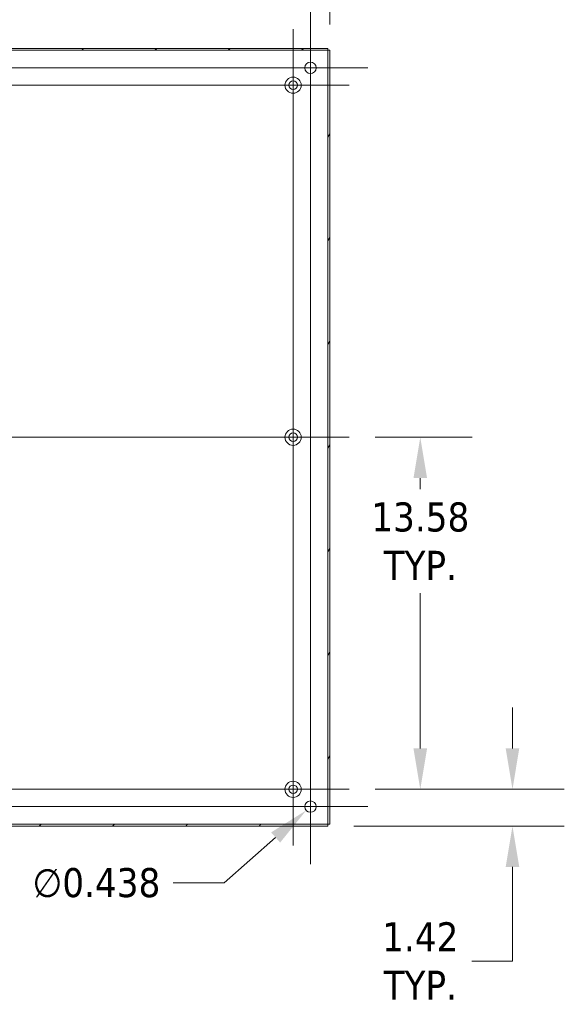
# Model space of a CAD drawing. Header units: inches. Extents: x 8 to 265, y 5 to 155.
# Tile 134 of 152: x 207 to 228, y 73 to 111. Entities that reach past the tile are written whole.
import ezdxf

# ---------------------------------------------------------------- set-up
doc = ezdxf.new("R2010")
doc.units = ezdxf.units.IN
doc.header["$LTSCALE"] = 16
doc.header["$MEASUREMENT"] = 0
for name, color, linetype, lineweight in [('Center Mark (ANSI)', 7, 'Continuous', 5), ('Centerline (ANSI)', 7, 'Continuous', 5), ('Dimension (ANSI)', 7, 'Continuous', 5), ('Hatch (ANSI)', 7, 'Continuous', 5), ('Visible (ANSI)', 7, 'Continuous', 5)]:
    doc.layers.add(name, color=color, linetype=linetype, lineweight=lineweight)
doc.styles.add('TAHOMA', font='tahoma.ttf')
doc.dimstyles.new('Default (ANSI)', dxfattribs={"dimscale": 16, "dimtxt": 0.07, "dimasz": 0.098425, "dimexe": 0.125, "dimexo": 0.0625, "dimgap": 0.031496, "dimtad": 0, "dimtih": 1, "dimtoh": 1, "dimrnd": 1e-08, "dimzin": 0, "dimdsep": 46, "dimtxsty": 'TAHOMA', "dimcen": 0.09, "dimdle": 0.393701, "dimclrd": 256, "dimclre": 256, "dimclrt": 256, "dimadec": 0, "dimazin": 0, "dimtfac": 1, "dimtofl": 0, "dimtmove": 0, "dimatfit": 3, "dimfxl": 1, "dimtolj": 1, "dimtzin": 0, "dimlwd": -1, "dimlwe": -1, "dimarcsym": 0})

# ---------------------------------------------------------------- blocks, each defined once
blk = doc.blocks.new('*D24')
at = {"layer": 'Defpoints', "color": 0, "transparency": 16777216}
for p in [(218.851, 121.681), (158.851, 110.279), (218.851, 110.279)]:
    blk.add_point(p, dxfattribs=at)
at = {"layer": 'Dimension (ANSI)', "transparency": 16777216}
for p, q in [((158.851, 111.279), (158.851, 123.681)), ((218.851, 111.279), (218.851, 123.681)), ((160.426, 121.681), (184.28, 121.681)), ((217.277, 121.681), (193.422, 121.681))]:
    blk.add_line(p, q, dxfattribs=at)
for points in [[(160.426, 121.943), (160.426, 121.418), (158.851, 121.681)], [(217.277, 121.943), (217.277, 121.418), (218.851, 121.681)]]:
    blk.add_solid(points, dxfattribs=at)
at = {"layer": 'Dimension (ANSI)', "transparency": 16777216, "insert": (188.851, 121.681), "char_height": 1.12, "attachment_point": 5, "style": 'TAHOMA'}
blk.add_mtext('\\A1;\\fTahoma|b0|i0;\\H1.1200;60.00\\P\\fTahoma|b0|i0;\\H1.1200;TUB WIDTH', dxfattribs=at)
blk = doc.blocks.new('*D32')
at = {"layer": 'Defpoints', "color": 0, "transparency": 16777216}
for p in [(217.937, 80.958), (218.265, 81.248)]:
    blk.add_point(p, dxfattribs=at)
at = {"layer": 'Dimension (ANSI)', "transparency": 16777216}
for p, q in [((218.101, 79.663), (218.101, 82.543)), ((216.661, 81.103), (219.541, 81.103)), ((214.778, 78.163), (216.758, 79.915)), ((212.81, 78.163), (214.778, 78.163))]:
    blk.add_line(p, q, dxfattribs=at)
blk.add_solid([(216.584, 80.111), (216.932, 79.718), (217.937, 80.958)], dxfattribs=at)
at = {"layer": 'Dimension (ANSI)', "transparency": 16777216, "insert": (209.842, 78.163), "char_height": 1.12, "attachment_point": 5, "style": 'TAHOMA'}
blk.add_mtext('\\A1;∅0.438', dxfattribs=at)
blk = doc.blocks.new('*D33')
at = {"layer": 'Defpoints', "color": 0, "transparency": 16777216}
for p in [(219.596, 81.773), (225.898, 81.773), (218.777, 80.353)]:
    blk.add_point(p, dxfattribs=at)
at = {"layer": 'Dimension (ANSI)', "transparency": 16777216}
for p, q in [((225.898, 83.348), (225.898, 84.923)), ((220.596, 81.773), (227.898, 81.773)), ((219.777, 80.353), (227.898, 80.353)), ((225.898, 78.778), (225.898, 75.149)), ((225.898, 75.149), (224.323, 75.149))]:
    blk.add_line(p, q, dxfattribs=at)
for points in [[(225.635, 83.348), (226.16, 83.348), (225.898, 81.773)], [(225.635, 78.778), (226.16, 78.778), (225.898, 80.353)]]:
    blk.add_solid(points, dxfattribs=at)
at = {"layer": 'Dimension (ANSI)', "transparency": 16777216, "insert": (222.34, 75.149), "char_height": 1.12, "attachment_point": 5, "style": 'TAHOMA'}
blk.add_mtext('\\A1;\\fTahoma|b0|i0;\\H1.1200;1.42\\P\\fTahoma|b0|i0;\\H1.1200;TYP.', dxfattribs=at)
blk = doc.blocks.new('*D34')
at = {"layer": 'Defpoints', "color": 0, "transparency": 16777216}
for p in [(219.596, 95.353), (222.34, 95.353), (219.596, 81.773)]:
    blk.add_point(p, dxfattribs=at)
at = {"layer": 'Dimension (ANSI)', "transparency": 16777216}
for p, q in [((220.596, 95.353), (224.34, 95.353)), ((222.34, 93.778), (222.34, 93.355)), ((222.34, 83.348), (222.34, 89.335)), ((220.596, 81.773), (224.34, 81.773))]:
    blk.add_line(p, q, dxfattribs=at)
for points in [[(222.077, 93.778), (222.602, 93.778), (222.34, 95.353)], [(222.077, 83.348), (222.602, 83.348), (222.34, 81.773)]]:
    blk.add_solid(points, dxfattribs=at)
at = {"layer": 'Dimension (ANSI)', "transparency": 16777216, "insert": (222.34, 91.345), "char_height": 1.12, "attachment_point": 5, "style": 'TAHOMA'}
blk.add_mtext('\\A1;\\fTahoma|b0|i0;\\H1.1200;13.58\\P\\fTahoma|b0|i0;\\H1.1200;TYP.', dxfattribs=at)

msp = doc.modelspace()

# ---------------------------------------------------------------- hatches: boundary and pattern name
at = {"layer": 'Hatch (ANSI)'}
h = msp.add_hatch(dxfattribs=at)
h.set_pattern_fill('ANSI31', color=256, scale=16, style=0)
h.paths.add_polyline_path([(218.7774, 110.279), (218.7774, 110.353), (158.9254, 110.353), (158.9254, 110.279)])
h.paths.add_polyline_path([(158.9254, 80.427), (158.9254, 80.353), (218.7774, 80.353), (218.7774, 80.427)])
h = msp.add_hatch(dxfattribs=at)
h.set_pattern_fill('ANSI31', color=256, scale=16, angle=15, style=0)
h.paths.add_polyline_path([(218.7774, 110.279), (218.7774, 80.427), (218.8514, 80.427), (218.8514, 110.279)])

# ---------------------------------------------------------------- linework, layer by layer
at = {"layer": 'Center Mark (ANSI)', "linetype": 'Continuous'}
for p, q in [((217.4314, 106.768), (217.4314, 111.098)), ((220.3204, 109.603), (215.8824, 109.603)), ((217.4314, 97.518), (217.4314, 93.188)), ((217.4314, 83.938), (217.4314, 79.608)), ((215.2664, 81.773), (219.5964, 81.773)), ((220.3204, 81.103), (215.8824, 81.103))]:
    msp.add_line(p, q, dxfattribs=at)
at = {"layer": 'Centerline (ANSI)', "linetype": 'Continuous'}
for p, q in [((218.1014, 111.822), (218.1014, 78.884)), ((217.4314, 79.608), (217.4314, 111.098)), ((220.3204, 109.603), (157.3824, 109.603)), ((219.5964, 108.933), (158.1064, 108.933)), ((158.1064, 95.353), (219.5964, 95.353)), ((158.1064, 81.773), (219.5964, 81.773)), ((220.3204, 81.103), (157.3824, 81.103))]:
    msp.add_line(p, q, dxfattribs=at)
at = {"layer": 'Visible (ANSI)'}
for p, q in [((218.7774, 110.353), (158.9254, 110.353)), ((158.9254, 110.279), (218.7774, 110.279)), ((218.7774, 110.279), (218.7774, 110.353)), ((218.7774, 110.279), (218.7774, 80.427)), ((218.8514, 110.279), (218.7774, 110.279)), ((218.8514, 80.427), (218.8514, 110.279)), ((218.7774, 80.427), (158.9254, 80.427)), ((158.9254, 80.353), (218.7774, 80.353)), ((218.7774, 80.353), (218.7774, 80.427)), ((218.7774, 80.427), (218.8514, 80.427))]:
    msp.add_line(p, q, dxfattribs=at)
for centre, radius in [((218.1014, 109.603), 0.219), ((217.4314, 108.933), 0.3125), ((217.4314, 108.933), 0.165), ((217.4314, 95.353), 0.3125), ((217.4314, 95.353), 0.165), ((217.4314, 81.773), 0.3125), ((217.4314, 81.773), 0.165), ((218.1014, 81.103), 0.219)]:
    msp.add_circle(centre, radius, dxfattribs=at)

# ---------------------------------------------------------------- dimensions: what is measured, and where the dimension line sits
at = {"layer": 'Dimension (ANSI)'}
for base, p1, p2, angle, text, override, picture, middle in [((218.8514, 121.6808), (158.8514, 110.279), (218.8514, 110.279), 180, '\\fTahoma|b0|i0;\\H1.1200;<>\\P\\fTahoma|b0|i0;\\H1.1200;TUB WIDTH', {"dimgap": 0.031496, "dimtih": 0, "dimtoh": 0, "dimdec": 2, "dimtol": 0, "dimlim": 0, "dimtp": 0, "dimtm": 0, "dimtdec": 2, "dimatfit": 1}, '*D24', (188.8514, 121.6808)), ((222.3396, 95.353), (219.5964, 81.773), (219.5964, 95.353), 270, '\\fTahoma|b0|i0;\\H1.1200;<>\\P\\fTahoma|b0|i0;\\H1.1200;TYP.', {"dimgap": 0.031496, "dimdec": 2, "dimtol": 0, "dimlim": 0, "dimtp": 0, "dimtm": 0, "dimtdec": 2, "dimatfit": 1}, '*D34', (222.3396, 91.3449)), ((225.8979, 81.773), (218.7774, 80.353), (219.5964, 81.773), 270, '\\fTahoma|b0|i0;\\H1.1200;<>\\P\\fTahoma|b0|i0;\\H1.1200;TYP.', {"dimgap": 0.031496, "dimdec": 2, "dimtol": 0, "dimlim": 0, "dimtp": 0, "dimtm": 0, "dimtdec": 2, "dimatfit": 1}, '*D33', (222.3396, 75.1487))]:
    dim = msp.add_linear_dim(base=base, p1=p1, p2=p2, angle=angle, text=text, dimstyle='Default (ANSI)', override=override, dxfattribs=at)
    dim.commit()
    dim.dimension.update_dxf_attribs({"geometry": picture, "text_midpoint": middle, "dimtype": 160})
dim = msp.add_diameter_dim_2p(p1=(218.2654, 81.2481), p2=(217.9373, 80.9579), dimstyle='Default (ANSI)', override={"dimgap": 0.031496, "dimdec": 3, "dimlfac": 1, "dimtol": 0, "dimlim": 0, "dimtp": 0, "dimtm": 0, "dimtdec": 3}, dxfattribs=at)
dim.commit()
dim.dimension.update_dxf_attribs({"geometry": '*D32', "text_midpoint": (209.8422, 78.163), "dimtype": 163})

doc.saveas('drawing.dxf')
